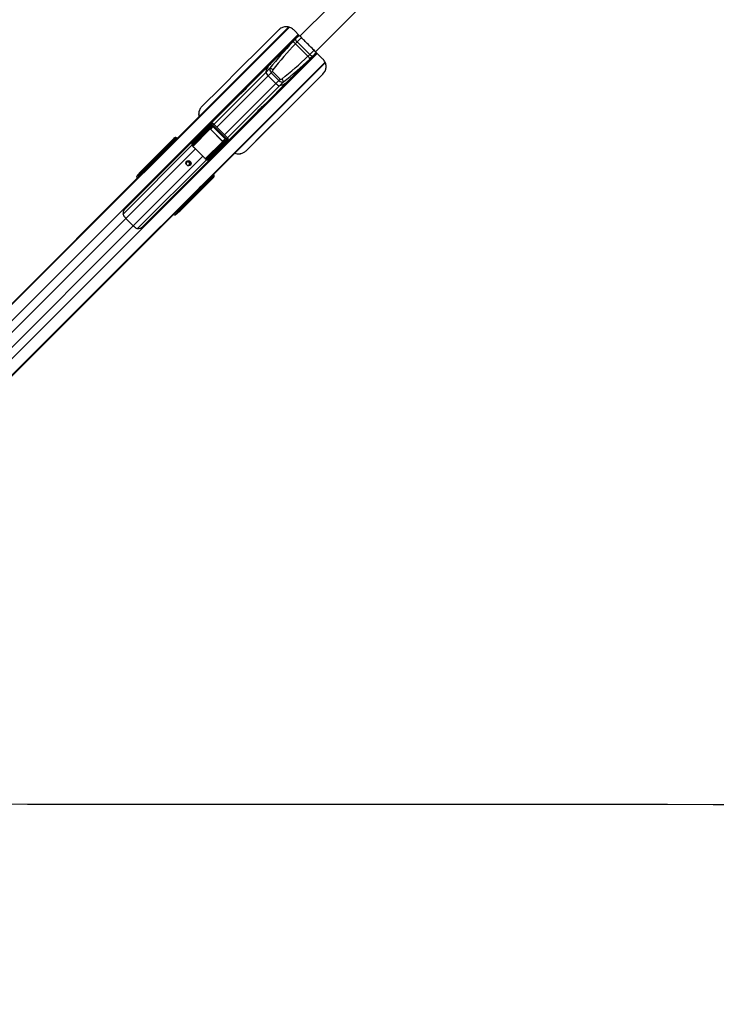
# Model space of a CAD drawing. Header units: millimetres. Extents: x 38476 to 443956, y 24059 to 406945.
# Tile 41 of 75: x 117313 to 149946, y 238027 to 284178. Entities that reach past the tile are written whole.
import ezdxf

# ---------------------------------------------------------------- set-up
doc = ezdxf.new("R2010")
doc.units = ezdxf.units.MM
doc.layers.add('COMPONENT_GEOMETRY', color=7, linetype='Continuous')
doc.styles.add('SLDTEXTSTYLE1', font='TXT', dxfattribs={"width": 0.75})
doc.dimstyles.new('SLDDIMSTYLE0', dxfattribs={"dimtxt": 2500, "dimasz": 165.1, "dimexe": 0, "dimexo": 0.0625, "dimgap": 625, "dimtad": 0, "dimtih": 1, "dimtoh": 1, "dimdec": 0, "dimlfac": 0.02, "dimrnd": 1e-09, "dimzin": 12, "dimdsep": 46, "dimtxsty": 'SLDTEXTSTYLE1', "dimsah": 1, "dimcen": 0.09, "dimadec": 0, "dimazin": 3, "dimtfac": 1, "dimtdec": 0, "dimtofl": 0, "dimtmove": 0, "dimatfit": 3, "dimfxl": 1, "dimfrac": 2, "dimtolj": 1, "dimtzin": 12, "dimarcsym": 0})

# ---------------------------------------------------------------- blocks, each defined once
blk = doc.blocks.new('_D_2')
at = {"layer": 'COMPONENT_GEOMETRY', "color": 7, "ltscale": 50}
for p, q in [((240160, 319828), (240160, 204975)), ((68025, 220334), (68025, 204975)), ((68025, 205134), (150398, 205134)), ((240160, 205134), (157787, 205134))]:
    blk.add_line(p, q, dxfattribs=at)
for points in [[(68025, 205134), (68190, 205109), (68190, 205159)], [(240160, 205134), (239995, 205159), (239995, 205109)]]:
    blk.add_solid(points, dxfattribs=at)
at = {"layer": 'COMPONENT_GEOMETRY', "color": 7, "ltscale": 50, "insert": (150398, 206372), "char_height": 2500, "attachment_point": 1, "style": 'SLDTEXTSTYLE1'}
blk.add_mtext('3443', dxfattribs=at)

msp = doc.modelspace()

# ---------------------------------------------------------------- linework, layer by layer
at = {"color": 7, "linetype": 'Continuous', "lineweight": 25, "ltscale": 50}
for p, q in [((124154.51, 278083.47), (129898.6, 283827.56)), ((130392.99, 283455.74), (122224.48, 275287.24)), ((130443.18, 283405.15), (130155.13, 283695.48)), ((130402.33, 283440.34), (130203.55, 283241.56)), ((130203.55, 283241.56), (128969.65, 282007.66)), ((130818.13, 282461.12), (130229.21, 283050.04)), ((130315.71, 283138.54), (130906.63, 282547.62)), ((123055.33, 274456.39), (131223.78, 282624.84)), ((131208.38, 282634.19), (131009.65, 282435.45)), ((131517.93, 282332.95), (131175.03, 282673.22)), ((125854.19, 276389.04), (131628.04, 282162.89)), ((129017.13, 282062.21), (128022.6, 281067.68)), ((131009.65, 282435.45), (129775.75, 281201.56)), ((127915.07, 278034.5), (131519.87, 281629.59)), ((129036.84, 281905.14), (128851.76, 281720.06)), ((129096.9, 281688.52), (128956.34, 281547.96)), ((129316.06, 281188.25), (128956.34, 281547.96)), ((129153.49, 281745.11), (129096.9, 281688.52)), ((129456.61, 281328.81), (129096.9, 281688.52)), ((129153.49, 281745.11), (129513.2, 281385.39)), ((131520.23, 281630.29), (131519.87, 281629.59)), ((131520.23, 281630.29), (131606.25, 281753.39)), ((128835.81, 280254.55), (129830.3, 281249.04)), ((129456.61, 281328.81), (129316.06, 281188.25)), ((129513.2, 281385.39), (129456.61, 281328.81)), ((129673.23, 281268.75), (129488.15, 281083.67)), ((127651.68, 280696.76), (126135.81, 279180.89)), ((126948.98, 278367.72), (128464.89, 279883.62)), ((125418.06, 278430.86), (126264.06, 279278.94)), ((126288.18, 279232.42), (125423.89, 278366.01)), ((126264.06, 279278.94), (126121.16, 279168.13)), ((126275.83, 279289.46), (126134.18, 279179.62)), ((127006.66, 278598.9), (126366.99, 279238.57)), ((127053.79, 278646.04), (126414.13, 279285.7)), ((125427.45, 278316.52), (126288.53, 279177.59)), ((126311.82, 279165.56), (125450.74, 278304.48)), ((125770.06, 278816.17), (126121.16, 279168.13)), ((126088.9, 279151.66), (126096.79, 279143.7)), ((126089.43, 279152.19), (126097.32, 279144.24)), ((126212.4, 279046.11), (126311.82, 279165.56)), ((126243.38, 279042.26), (126248.64, 279047.52)), ((126810.35, 278475.29), (126243.38, 279042.26)), ((126355.34, 279175.72), (126248.64, 279047.52)), ((126248.64, 279047.52), (126815.62, 278480.55)), ((126355.34, 279175.72), (126365.87, 279186.25)), ((126943.81, 278587.25), (126355.34, 279175.72)), ((126365.87, 279186.25), (126954.34, 278597.78)), ((122971.91, 277031.57), (124528.84, 278588.5)), ((122973.2, 277043.58), (124562.31, 278632.7)), ((124125.08, 278166.99), (124325.13, 278332.59)), ((124326.16, 278298.3), (124125.8, 278132.43)), ((124352.07, 278359.54), (124203.36, 278241.38)), ((124353.98, 278361.24), (124206.16, 278243.79)), ((124325.13, 278332.59), (124352.07, 278359.54)), ((124360.55, 278315.02), (124338.16, 278292.63)), ((124353.98, 278361.24), (124352.07, 278359.54)), ((124386.94, 278341.41), (124360.55, 278315.02)), ((124528.21, 278498.16), (124388, 278382.09)), ((124390.5, 278419.31), (124527.17, 278532.45)), ((124411.4, 278340.36), (124398.65, 278353.11)), ((124552.06, 278557.34), (124452.24, 278478.03)), ((124454.29, 278479.8), (124452.24, 278478.03)), ((124553.97, 278559.04), (124454.35, 278479.89)), ((124527.17, 278532.45), (124552.06, 278557.34)), ((124528.84, 278588.5), (124562.31, 278632.7)), ((124540.21, 278492.49), (124562.6, 278514.88)), ((124547.21, 278485.48), (124540.21, 278492.49)), ((124547.21, 278485.48), (124569.61, 278507.88)), ((124552.06, 278557.34), (124553.97, 278559.04)), ((124586.93, 278539.21), (124562.6, 278514.88)), ((124562.6, 278514.88), (124569.61, 278507.88)), ((124569.61, 278507.88), (124593.94, 278532.21)), ((124593.94, 278532.21), (124586.93, 278539.21)), ((124605.64, 278543.91), (124598.64, 278550.91)), ((126072.58, 277682.65), (126933.65, 278543.72)), ((126945.69, 278520.44), (126084.61, 277659.36)), ((126134.1, 277655.8), (127000.52, 278520.09)), ((127047.03, 278495.97), (126198.95, 277649.97)), ((126584.27, 278001.97), (126936.23, 278353.06)), ((126810.35, 278475.29), (126815.62, 278480.55)), ((126933.65, 278543.72), (126814.2, 278444.31)), ((126815.62, 278480.55), (126943.81, 278587.25)), ((126911.74, 278328.64), (126919.7, 278320.75)), ((126912.28, 278329.18), (126920.23, 278321.29)), ((126936.23, 278353.06), (127047.03, 278495.97)), ((126943.81, 278587.25), (126954.34, 278597.78)), ((126947.71, 278366.08), (127057.55, 278507.74)), ((124123.47, 278124.77), (122989.24, 276990.54)), ((123766.74, 277695.71), (124100.5, 278029.46)), ((124053.36, 277968.54), (124195.83, 278101.22)), ((124053.36, 277968.54), (124161.19, 278076.37)), ((124100.5, 278029.46), (124154.51, 278083.47)), ((124161.19, 278076.37), (124177.28, 278091.36)), ((124161.19, 278076.37), (124174.05, 278089.24)), ((124174.05, 278089.24), (124228.06, 278143.25)), ((124177.28, 278091.36), (124174.05, 278089.24)), ((124206.16, 278243.79), (124203.36, 278241.38)), ((124241.43, 278152.03), (124228.06, 278143.25)), ((125545.94, 278126.01), (125894.1, 277777.85)), ((127915.44, 278035.2), (127915.07, 278034.5)), ((95174.79, 249103.75), (123658.91, 277587.87)), ((123658.91, 277587.87), (123766.74, 277695.71)), ((126139.89, 277637.58), (126083.86, 277642.49)), ((122792.57, 276837.61), (122859.12, 276904.33)), ((122859.12, 276904.33), (122882.89, 276935.71)), ((122952.12, 276934.31), (122928.35, 276902.92)), ((122839.66, 276899.8), (122792.57, 276837.61)), ((126356.59, 276760.75), (124799.66, 275203.82)), ((124811.67, 275205.11), (126400.79, 276794.22)), ((125756.2, 276304.83), (125913.97, 276462.6)), ((125900.52, 276357.71), (126066.39, 276558.07)), ((125913.97, 276462.6), (125920.04, 276471.84)), ((126100.69, 276557.03), (125935.08, 276356.99)), ((126009.47, 276435.27), (126127.63, 276583.98)), ((126012, 276438.22), (126129.33, 276585.89)), ((126060.72, 276570.07), (126083.11, 276592.46)), ((126083.11, 276592.46), (126109.5, 276618.85)), ((126127.63, 276583.98), (126100.69, 276557.03)), ((126121.21, 276630.56), (126108.45, 276643.31)), ((126150.18, 276619.91), (126266.25, 276760.12)), ((126300.55, 276759.08), (126187.4, 276622.41)), ((126246.12, 276684.15), (126325.44, 276783.97)), ((126247.98, 276686.26), (126327.13, 276785.88)), ((126275.97, 276801.51), (126253.58, 276779.12)), ((126260.58, 276772.12), (126253.58, 276779.12)), ((126282.97, 276794.51), (126260.58, 276772.12)), ((126300.3, 276825.84), (126275.97, 276801.51)), ((126275.97, 276801.51), (126282.97, 276794.51)), ((126282.97, 276794.51), (126307.3, 276818.84)), ((126307.3, 276818.84), (126300.3, 276825.84)), ((126325.44, 276783.97), (126300.55, 276759.08)), ((126312, 276837.55), (126307.09, 276841.95)), ((126319.01, 276830.54), (126312, 276837.55)), ((126400.79, 276794.22), (126356.59, 276760.75)), ((124758.63, 275221.15), (125892.86, 276355.38)), ((125377.08, 275911.93), (125484.52, 276019.37)), ((125484.52, 276019.37), (125800.18, 276335.03)), ((125869.14, 276426.14), (125756.2, 276304.83)), ((125800.18, 276335.03), (125854.19, 276389.04)), ((126009.47, 276435.27), (126011.74, 276438.4)), ((102979.32, 253514.17), (125377.08, 275911.93)), ((124672.42, 275091.03), (124605.7, 275024.48)), ((124667.89, 275071.57), (124605.7, 275024.48)), ((124671.02, 275160.26), (124702.4, 275184.03)), ((124703.8, 275114.79), (124672.42, 275091.03)), ((122286.99, 274867.05), (122635.14, 274518.89))]:
    msp.add_line(p, q, dxfattribs=at)
at = {"color": 8, "linetype": 'Continuous', "lineweight": 25, "ltscale": 50}
for p, q in [((95194.28, 249084.26), (129929.16, 283819.15)), ((95530.42, 248656.83), (130361.28, 283487.7)), ((124228.06, 278143.25), (129909.4, 283824.59)), ((130313.04, 283138.92), (130509.93, 283335.81)), ((96424.92, 247762.33), (131255.73, 282593.14)), ((130907.01, 282544.95), (131103.89, 282741.83)), ((96852.35, 247426.19), (131617.18, 282191.01)), ((125913.97, 276462.6), (131624.2, 282172.83)), ((126415.76, 279284.07), (128851.76, 281720.06)), ((126554.11, 279145.73), (128956.34, 281547.96)), ((126913.82, 278786.02), (129316.06, 281188.25)), ((127052.16, 278647.67), (129488.15, 281083.67)), ((126414.13, 279285.7), (126366.99, 279238.57)), ((125414.86, 278248.57), (126212.4, 279046.11)), ((126224.05, 279040.1), (125422.52, 278238.57)), ((122157.33, 275066.55), (125382.95, 278292.17)), ((124350.91, 278279.88), (124338.16, 278292.63)), ((124360.55, 278315.02), (124373.3, 278302.27)), ((124379.47, 278380.77), (124364.83, 278366.13)), ((124418.22, 278347.18), (124384.44, 278375.45)), ((124398.65, 278353.11), (124386.94, 278341.41)), ((124399.69, 278328.66), (124386.94, 278341.41)), ((124388, 278382.09), (124423.46, 278352.42)), ((124586.93, 278539.21), (124598.64, 278550.91)), ((124593.94, 278532.21), (124605.64, 278543.91)), ((124613.3, 278542.26), (124612.88, 278542.73)), ((125389.28, 278289.38), (125410.58, 278315.77)), ((126008.19, 277655.96), (126808.19, 278455.95)), ((126814.2, 278444.31), (126017.4, 277647.5)), ((127053.79, 278646.04), (127006.66, 278598.9)), ((95181.68, 249096.86), (124053.36, 277968.54)), ((122286.99, 274867.05), (125545.94, 278126.01)), ((124162.85, 278091.81), (124123.47, 278124.77)), ((124127.04, 278131.41), (124168.09, 278097.05)), ((122635.14, 274518.89), (125894.1, 277777.85)), ((122834.58, 274389.18), (126060.26, 277614.86)), ((126149.31, 277607.14), (126173.87, 277639.58)), ((122977.17, 276906.13), (122952.12, 276934.31)), ((122989.24, 276990.54), (123023.29, 276952.25)), ((126060.72, 276570.07), (126047.97, 276582.82)), ((126070.36, 276605.21), (126083.11, 276592.46)), ((126109.5, 276618.85), (126096.75, 276631.6)), ((126121.21, 276630.56), (126109.5, 276618.85)), ((126143.54, 276616.34), (126115.27, 276650.13)), ((126120.51, 276655.37), (126150.18, 276619.91)), ((126129.44, 276586.02), (126127.63, 276583.98)), ((126134.26, 276596.78), (126148.86, 276611.38)), ((126312, 276837.55), (126300.3, 276825.84)), ((126319.01, 276830.54), (126307.3, 276818.84)), ((126310.82, 276844.79), (126310.35, 276845.2)), ((126327.24, 276786.01), (126325.44, 276783.97)), ((96864.95, 247413.58), (125756.2, 276304.83)), ((125892.86, 276355.38), (125859.91, 276394.76)), ((125865.15, 276400), (125899.5, 276358.95)), ((124702.4, 275184.03), (124674.22, 275209.07)), ((124720.34, 275255.19), (124758.63, 275221.15)), ((97290.4, 249870.47), (122286.99, 274867.05)), ((97638.56, 249522.31), (122635.14, 274518.89))]:
    msp.add_line(p, q, dxfattribs=at)
at = {"color": 7, "linetype": 'Continuous', "lineweight": 25, "ltscale": 50, "flags": 128}
for points in [[(129450.01, 283699.29), (128548.83, 282800.54), (127647.64, 281901.78), (126746.44, 281003.02), (125845.24, 280104.25)], [(128851.76, 281720.06), (128876, 281821.48), (128911.71, 281912.48), (128958.8, 281992.79), (129017.13, 282062.21), (129071.69, 282109.7)], [(128969.65, 282007.66), (128948.54, 281977.69), (128929.24, 281945.98), (128911.75, 281912.55), (128896.08, 281877.41), (128882.24, 281840.57), (128870.24, 281802.06), (128860.08, 281761.88), (128851.76, 281720.06)], [(127915.44, 278035.2), (128816.65, 278933.99), (129717.85, 279832.77), (130619.05, 280731.53), (131520.23, 281630.29)], [(128022.6, 281067.68), (128022.57, 281067.66), (127986.14, 281029.78), (127928.19, 280968.36), (127856.75, 280893.46), (127818.98, 280854.62), (127781.89, 280817.15), (127746.67, 280782.32), (127714.73, 280751.44), (127665.9, 280706.08), (127643.51, 280687.15), (127651.68, 280696.76), (127651.68, 280696.76)], [(129877.79, 281303.59), (129830.3, 281249.04), (129760.88, 281190.71), (129680.57, 281143.62), (129589.58, 281107.91), (129488.15, 281083.67)], [(129775.75, 281201.56), (129745.78, 281180.45), (129714.07, 281161.14), (129680.64, 281143.66), (129645.5, 281127.99), (129608.67, 281114.15), (129570.15, 281102.15), (129529.97, 281091.98), (129488.15, 281083.67)], [(128464.89, 279883.62), (128464.78, 279883.52), (128455.26, 279875.44), (128474.26, 279897.91), (128519.67, 279946.78), (128550.59, 279978.77), (128585.39, 280013.94), (128622.93, 280051.1), (128661.74, 280088.85), (128736.64, 280160.28), (128798.01, 280218.18), (128835.81, 280254.55), (128835.81, 280254.55)], [(125441.34, 278221.26), (125454.66, 278210.12), (125467.95, 278198.73), (125481.17, 278187.11), (125494.33, 278175.28), (125507.4, 278163.23), (125520.37, 278151), (125533.22, 278138.58), (125545.94, 278126.01)], [(125309.27, 277364.4), (125270.71, 277339.3), (125224.56, 277331.47), (125177.85, 277342.11), (125137.69, 277369.6), (125110.2, 277409.76), (125099.56, 277456.47), (125107.39, 277502.62), (125132.5, 277541.18), (125171.06, 277566.29), (125217.21, 277574.12), (125263.92, 277563.47), (125304.07, 277535.98), (125331.57, 277495.83), (125342.21, 277449.12), (125334.38, 277402.97), (125309.27, 277364.4)], [(125894.1, 277777.85), (125906.68, 277765.13), (125919.09, 277752.28), (125931.32, 277739.31), (125943.37, 277726.24), (125955.21, 277713.08), (125966.83, 277699.85), (125978.21, 277686.57), (125989.35, 277673.25)], [(122971.91, 277031.57), (122970.58, 277028.68), (122970.3, 277024.89), (122971.09, 277020.31), (122972.92, 277015.05), (122975.75, 277009.28), (122979.49, 277003.15), (122984.03, 276996.85), (122989.24, 276990.54)], [(124799.66, 275203.82), (124796.77, 275202.48), (124792.98, 275202.21), (124788.4, 275203), (124783.14, 275204.83), (124777.37, 275207.66), (124771.25, 275211.39), (124764.94, 275215.94), (124758.63, 275221.15)], [(122193.22, 274973.14), (122203.83, 274959.67), (122214.8, 274946.2), (122226.12, 274932.77), (122237.75, 274919.39), (122249.68, 274906.11), (122261.88, 274892.94), (122274.32, 274879.91), (122286.99, 274867.05)], [(122635.14, 274518.89), (122648, 274506.23), (122661.03, 274493.79), (122674.2, 274481.59), (122687.49, 274469.66), (122700.86, 274458.03), (122714.29, 274446.71), (122727.76, 274435.74), (122741.23, 274425.13)], [(115534.73, 247416.87), (117676.36, 247415.84), (119817.98, 247414.81), (121959.61, 247413.77), (124101.23, 247412.73), (126242.86, 247411.68), (128384.49, 247410.62), (130526.11, 247409.56), (132667.74, 247408.49), (134809.36, 247407.41), (136950.99, 247406.33), (139092.61, 247405.24), (141234.24, 247404.14), (143375.86, 247403.04), (147659.11, 247400.8), (149800.74, 247399.68), (151942.36, 247398.54)]]:
    msp.add_lwpolyline(points, dxfattribs=at)
at = {"color": 7, "linetype": 'Continuous', "lineweight": 25, "ltscale": 2500}
for centre, radius, start, end in [((129879.7, 282907.1), 25, 135, 207.542397), ((130061.66, 282921.01), 211.48, 37.599006, 80.407641), ((130689.1, 282293.57), 211.48, 9.592359, 52.400994), ((130675.19, 282111.61), 25, 242.457603, 315), ((129137.56, 281775.92), 291.21, 191.059115, 231.516608), ((128979.99, 281637.22), 273.89, 45.526257, 78.019647), ((129544.01, 281369.47), 291.21, 218.483392, 258.940885), ((129405.31, 281211.89), 273.89, 11.980353, 44.473743), ((126318.66, 279277.73), 54.6, 178.730598, 236.075638), ((126212.73, 279032.47), 13.65, 33.971337, 91.367281), ((126311.16, 279192.84), 27.29, 213.971337, 271.367281), ((124343.16, 278315.98), 24.52, 137.344411, 226.126459), ((124359.36, 278407.41), 33.38, 307.050627, 319.041289), ((124367.41, 278388.88), 21.68, 321.729275, 341.746297), ((124385.43, 278421.61), 5.56, 335.665476, 36.325913), ((124446.78, 278480.34), 5.93, 337.070543, 38.187899), ((124545.21, 278515.84), 24.52, 137.344411, 226.126459), ((125425.43, 278402.39), 36.42, 237.147945, 267.582428), ((125420.99, 278398.2), 15.32, 116.520362, 150.371304), ((125416.92, 278363.42), 48.07, 262.426026, 282.658579), ((125434.52, 278323.87), 25.27, 198.687272, 309.918178), ((125450.09, 278331.77), 27.29, 213.971337, 271.367281), ((126800.56, 278444.64), 13.65, 358.632719, 56.028663), ((126960.94, 278543.07), 27.29, 178.632719, 236.028663), ((127045.82, 278550.56), 54.6, 213.924362, 271.269402), ((124428.63, 277700.82), 464.41, 123.242468, 134.956472), ((124106.79, 278137.45), 19.67, 322.758305, 345.207051), ((124106.45, 278138.2), 21.68, 321.729275, 341.746297), ((124121.63, 278169.09), 4.04, 328.619169, 24.541197), ((124482.64, 277754.83), 464.41, 123.242468, 134.956472), ((124199.45, 278243.56), 4.48, 330.88617, 28.893494), ((125189.47, 277427.57), 81.97, 41.941297, 190.150954), ((125186.98, 277418.88), 126.2, 327.670109, 122.329891), ((125196.35, 277421.04), 81.77, 259.330849, 48.5769), ((126091.96, 277666.43), 25.27, 140.081822, 251.312728), ((126099.86, 277682), 27.29, 178.632719, 236.028663), ((126131.51, 277648.83), 48.07, 167.341421, 187.573974), ((126170.48, 277657.33), 36.42, 182.417572, 212.852055), ((126166.29, 277652.9), 15.32, 299.628696, 333.479638), ((122893.02, 276868.28), 49.49, 44.437976, 133.240081), ((122916.79, 276899.66), 49.49, 44.437976, 133.240081), ((125525.55, 276717.18), 464.41, 315.043528, 326.757532), ((126084.07, 276575.07), 24.52, 223.873541, 312.655589), ((126156.97, 276599.32), 21.68, 108.253703, 128.270725), ((126175.5, 276591.27), 33.38, 130.958711, 142.949373), ((126189.7, 276617.34), 5.56, 53.674087, 114.334524), ((126248.43, 276678.68), 5.93, 51.812101, 112.929457), ((126283.93, 276777.12), 24.52, 223.873541, 312.655589), ((125471.68, 276663.05), 464.23, 315.042053, 326.623454), ((125906.29, 276338.35), 21.68, 108.253703, 128.270725), ((125905.54, 276338.7), 19.67, 104.792949, 127.241695), ((125937.18, 276353.54), 4.04, 65.458803, 121.380831), ((126011.65, 276431.36), 4.48, 61.106506, 119.11383), ((124636.37, 275124.93), 49.49, 316.759919, 45.562024), ((124667.75, 275148.69), 49.49, 316.759919, 45.562024)]:
    msp.add_arc(centre, radius, start, end, dxfattribs=at)
at = {"color": 8, "linetype": 'Continuous', "lineweight": 25, "ltscale": 2500}
for centre, radius, start, end in [((124570.5, 278582.85), 42.04, 172.282873, 229.936792), ((124820.94, 278335.78), 293.46, 131.25054, 135.153265), ((126103.87, 277052.85), 293.46, 314.846735, 318.74946), ((126350.94, 276802.41), 42.04, 220.063208, 277.717127)]:
    msp.add_arc(centre, radius, start, end, dxfattribs=at)
at = {"color": 7, "linetype": 'Continuous', "lineweight": 25, "ltscale": 2500}
for centre, major_axis, ratio, start_param, end_param in [((134565.91, 279491.63), (7506.12, 7506.12), 0.54084956, 1.62618644, 1.77984997), ((134590.55, 279516.27), (7474.17, 7474.17), 0.52897028, 1.62618644, 1.77984997), ((127284.36, 286822.46), (7474.17, 7474.17), 0.52897028, 4.50333534, 4.65699887), ((127259.72, 286797.81), (7506.12, 7506.12), 0.54084956, 4.50333534, 4.65699887), ((129195.68, 281787.3), (141.42, -141.42), 0.69851172, 3.3506463, 4.71238898), ((129220.32, 281811.94), (66.84, 66.84), 0.52897028, 1.77984997, 3.14159265), ((129555.39, 281427.59), (141.42, -141.42), 0.69851172, 4.71238898, 6.07413166), ((129580.04, 281452.23), (66.84, 66.84), 0.52897028, 3.14159265, 4.50333534), ((126336.52, 279209.98), (80.15, 69.88), 0.94018698, 0.05933273, 1.65823452), ((126324.73, 279198.19), (44.72, 37.7), 0.85463411, 0.07267629, 1.67157808), ((126190, 279301.75), (4776.57, 4794.42), 0.00671156, 4.5393487, 4.61762464), ((126194.26, 279099.67), (89.43, 75.39), 0.85463411, 1.52298823, 1.67157808), ((126229.62, 279027.97), (18.26, 20.27), 0.91616812, 6.24131352, 7.78242751), ((126232.56, 279030.92), (10.34, 11.78), 0.79708679, 6.23128042, 7.77239441), ((126322.61, 279140.89), (41.37, 47.14), 0.79708679, 6.23128042, 7.77239441), ((126328.5, 279146.78), (25.88, 29.85), 0.63258453, 6.2301257, 7.77123969), ((124351.3, 278305.77), (26.52, -26.52), 0.34884639, 1.57079633, 3.10668607), ((124334.88, 278289.35), (8.84, -8.84), 0.37075767, 1.57079633, 3.10668607), ((124378.27, 278332.74), (26.52, -26.52), 0.32693511, 1.57079633, 3.10668607), ((124419.05, 278408.35), (40.33, 26.5), 0.77397206, 3.17665806, 3.37065878), ((124414.41, 278406.78), (30.31, 20.61), 0.67862656, 3.17338902, 3.36738975), ((125638.64, 279627.66), (1851.04, 1780.37), 0.00065063, 3.97133559, 4.01548466), ((125647.36, 279618.72), (1859.98, 1771.65), 0.00085527, 3.96960778, 4.01375685), ((124553.35, 278505.63), (26.52, -26.52), 0.34884639, 1.57079633, 3.10668607), ((124536.93, 278489.21), (8.84, -8.84), 0.37075767, 1.57079633, 3.10668607), ((124598.36, 278516.02), (-58.57, 81.78), 0.93151128, 4.86462331, 6.43657561), ((124578.26, 278530.54), (26.52, -26.52), 0.32693511, 1.57079633, 3.10668607), ((124629.56, 278557.22), (-43.4, 92.27), 0.90703909, 5.02707611, 6.59902841), ((124263.77, 276814.65), (1694.8, 2080.23), 0.01100232, 0.78147773, 0.82068092), ((125609.58, 278389.49), (143.81, 143.81), 0.82167819, 2.38513654, 2.66150654), ((126799.01, 278464.47), (11.78, 10.34), 0.79708679, 4.7939762, 6.33509019), ((126796.07, 278461.53), (20.27, 18.26), 0.91616812, 4.78394311, 6.3250571), ((126914.87, 278560.41), (29.85, 25.88), 0.63258453, 4.79513093, 6.33624492), ((126867.76, 278426.17), (75.39, 89.43), 0.85463411, 4.61160723, 4.76019708), ((126908.98, 278554.51), (47.14, 41.37), 0.79708679, 4.7939762, 6.33509019), ((126966.28, 278556.64), (37.7, 44.72), 0.85463411, 4.61160723, 6.21050902), ((126978.07, 278568.42), (69.88, 80.15), 0.94018698, 4.62495079, 6.22385257), ((126487.34, 274759.45), (5555.84, 5555.84), 0.50909055, 1.50098316, 1.57079633), ((126595.17, 274867.28), (5555.84, 5555.84), 0.50909055, 1.50098316, 1.57079633), ((124104.58, 278093.6), (35.36, -35.36), 0.71896681, 1.74532925, 1.77135886), ((125647.36, 279618.72), (1859.98, 1771.65), 0.00085527, 3.7528801, 3.82271395), ((125638.64, 279627.66), (1851.04, 1780.37), 0.00065063, 3.7546079, 3.82444175), ((124112.79, 278101.81), (44.19, -44.19), 0.50380844, 1.74532925, 1.77135886), ((124200.93, 278111.53), (44.06, 42.02), 0.06577721, 4.53401907, 6.62942116), ((127069.84, 278421.9), (4794.42, 4776.57), 0.00671156, 1.66556066, 1.74385891), ((124582.74, 276495.67), (2080.23, 1694.8), 0.01100232, 5.46250439, 5.50170758), ((126157.59, 277841.49), (143.81, 143.81), 0.82167819, 3.62167877, 3.89804876), ((122939.55, 276999.93), (104.53, 108.18), 0.04378821, 1.19814301, 2.79368913), ((122949.48, 277002.47), (69.69, 72.12), 0.04378821, 1.19814301, 2.79368913), ((122985.38, 276967.73), (31.97, 39.23), 0.24582743, 1.16175046, 2.75729658), ((126325.31, 276861.47), (92.27, -43.4), 0.90703909, 5.9673422, 7.5392945), ((122900.15, 276733.28), (-106.07, 106.07), 0.3332373, 0.04600321, 1.10206438), ((125879.53, 276431.33), (42.02, 44.06), 0.06577721, 5.93694945, 8.03444725), ((126057.44, 276566.79), (8.84, -8.84), 0.37075767, 0.03490659, 1.57079633), ((126073.86, 276583.21), (26.52, -26.52), 0.34884639, 0.03490659, 1.57079633), ((126100.83, 276610.18), (26.52, -26.52), 0.32693511, 0.03490659, 1.57079633), ((126176.44, 276650.96), (26.5, 40.33), 0.77397206, 2.91252653, 3.10652725), ((126174.87, 276646.32), (20.61, 30.31), 0.67862656, 2.91579556, 3.10979628), ((127386.81, 277879.27), (1771.65, 1859.98), 0.00085527, 2.26942845, 2.31357753), ((127395.75, 277870.54), (1780.37, 1851.04), 0.00065063, 2.26770065, 2.31184972), ((126257.3, 276768.84), (8.84, -8.84), 0.37075767, 0.03490659, 1.57079633), ((126273.72, 276785.26), (26.52, -26.52), 0.34884639, 0.03490659, 1.57079633), ((126298.63, 276810.17), (26.52, -26.52), 0.32693511, 0.03490659, 1.57079633), ((126284.11, 276830.27), (81.78, -58.57), 0.93151128, 6.12979501, 7.70174731), ((122548.65, 278740.36), (5533.69, 5533.69), 0.51112903, 4.71238898, 4.78220215), ((122656.09, 278847.8), (5533.69, 5533.69), 0.51112903, 4.71238898, 4.78139529), ((125861.69, 276336.48), (35.36, -35.36), 0.71896681, 1.37023379, 1.3962634), ((125869.9, 276344.69), (44.19, -44.19), 0.50380844, 1.37023379, 1.3962634), ((127386.81, 277879.27), (1771.65, 1859.98), 0.00085527, 2.46047136, 2.53030521), ((127395.75, 277870.54), (1780.37, 1851.04), 0.00065063, 2.45874355, 2.5285774), ((124768.03, 275171.46), (108.18, 104.53), 0.04378821, 3.48949617, 5.0850423), ((124735.82, 275217.28), (39.23, 31.97), 0.24582743, 3.52588872, 5.12143485), ((124770.56, 275181.39), (72.12, 69.69), 0.04378821, 3.48949617, 5.0850423), ((124501.37, 275132.06), (106.07, -106.07), 0.3332373, 5.18112093, 6.2371821)]:
    msp.add_ellipse(centre, major_axis=major_axis, ratio=ratio, start_param=start_param, end_param=end_param, dxfattribs=at)
at = {"color": 8, "linetype": 'Continuous', "lineweight": 25, "ltscale": 2500}
for centre, major_axis, ratio, start_param, end_param in [((124543.94, 278482.21), (8.84, -8.84), 0.37075767, 1.01643634, 1.57079633), ((124579.8, 278509.73), (-21.7, 46.14), 0.90703909, 5.02707611, 5.57562308), ((125929.37, 278860.24), (862.58, 702.8), 0.01112979, 4.00885614, 4.0688575), ((126628.33, 278161.28), (702.8, 862.58), 0.01112979, 2.21432781, 2.27432917), ((122966.74, 276800.04), (106.11, -106.02), 0.33316751, 3.18745825, 4.24439147), ((123000.07, 276833.37), (-70.71, 70.71), 0.3332373, 0.04600321, 0.82784337), ((126250.3, 276775.85), (8.84, -8.84), 0.37075767, 1.57079633, 2.12515631), ((126277.83, 276811.71), (46.14, -21.7), 0.90703909, 0.93353077, 1.25610919), ((124568.13, 275198.65), (-106.02, 106.11), 0.33316751, 2.03879384, 3.09572706), ((124601.46, 275231.98), (70.71, -70.71), 0.3332373, 5.45534193, 6.2371821)]:
    msp.add_ellipse(centre, major_axis=major_axis, ratio=ratio, start_param=start_param, end_param=end_param, dxfattribs=at)
at = {"color": 8, "linetype": 'Continuous', "lineweight": 25, "ltscale": 50}
for points, knots in [([(130443.18, 283405.15), (135376.33, 288329.21), (142838.88, 295778), (150324.2, 303196.29), (152861.32, 305710.69)], [0, 0, 0, 0, 0.66105514, 1, 1, 1, 1]), ([(153475.98, 305084.92), (150963.43, 302549.81), (143546.7, 295066.5), (136099.41, 287606.21), (131175.03, 282673.22)], [0, 0, 0, 0, 0.33876828, 1, 1, 1, 1]), ([(124451.44, 278484.01), (124452.63, 278485.09), (124459.15, 278491.02), (124468.48, 278497.49), (124477.64, 278499.8), (124480.24, 278500.46)], [0, 0, 0, 0, 0.13804764, 0.75518292, 1, 1, 1, 1]), ([(125407.67, 278405.78), (125400.33, 278400.21), (125389.45, 278391.97), (125378.72, 278383.85), (125375.23, 278381.22)], [0, 0, 0, 0, 0.675140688, 1, 1, 1, 1]), ([(124203.37, 278245.72), (124204.61, 278246.85), (124211.18, 278252.79), (124219.22, 278258.68), (124226.85, 278260.93), (124228.25, 278261.35)], [0, 0, 0, 0, 0.160226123, 0.844773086, 1, 1, 1, 1]), ([(126083.86, 277642.49), (126078.97, 277638.54), (126069.04, 277630.53), (126059.17, 277622.56), (126054.16, 277618.52)], [0, 0, 0, 0, 0.49257457, 1, 1, 1, 1]), ([(126027.96, 276458.31), (126026.83, 276454.99), (126024.01, 276446.75), (126017.63, 276439.57), (126013.82, 276435.28)], [0, 0, 0, 0, 0.40265872, 1, 1, 1, 1]), ([(126268.23, 276711.74), (126266.62, 276706.66), (126263.35, 276696.38), (126255.87, 276687.72), (126252.1, 276683.35)], [0, 0, 0, 0, 0.49518286, 1, 1, 1, 1])]:
    msp.add_open_spline(points, degree=3, knots=knots, dxfattribs=at)
at = {"color": 7, "linetype": 'Continuous', "lineweight": 25, "ltscale": 50}
for points, knots in [([(130155.13, 283695.48), (130109.4, 283732.91), (130018.02, 283807.7), (129845.69, 283851.28), (129697.97, 283839.94), (129584.79, 283797.6), (129509.98, 283754), (129468.47, 283716.13), (129450.01, 283699.29)], [0, 0, 0, 0, 0.2202754, 0.44013294, 0.67055224, 0.78818349, 0.90577804, 1, 1, 1, 1]), ([(131175.03, 282673.22), (131101.19, 282746.6), (130951.38, 282895.48), (130750.34, 283096.49), (130579.89, 283267.48), (130488.91, 283359.1), (130443.18, 283405.15)], [0, 0, 0, 0, 0.30525678, 0.61936657, 0.80866057, 1, 1, 1, 1]), ([(130096.9, 283129.53), (130120.21, 283153.97), (130160.09, 283195.8), (130199.62, 283235.4), (130216.04, 283251.86)], [0, 0, 0, 0, 0.584414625, 1, 1, 1, 1]), ([(130203.55, 283241.56), (130202.85, 283240.86), (130201.44, 283239.45), (130199.68, 283237.66), (130198.36, 283236.29), (130197.62, 283235.51), (130197.14, 283234.97), (130196.86, 283234.63), (130196.79, 283234.45), (130197.94, 283235.31), (130204.1, 283240.83), (130211.02, 283247.22), (130216.04, 283251.86)], [0, 0, 0, 0, 0.05174904, 0.10590953, 0.12704482, 0.14839111, 0.16317525, 0.17793848, 0.20094224, 0.25682242, 0.46012855, 1, 1, 1, 1]), ([(130216.04, 283251.86), (130218.9, 283254.41), (130224.65, 283259.51), (130229.64, 283260.3), (130232.77, 283251.47), (130238.57, 283229.64), (130254.65, 283196.54), (130276.51, 283167.45), (130295.93, 283149.19), (130305.53, 283142.23), (130310.66, 283139.42), (130312.67, 283139), (130313.04, 283138.92)], [0, 0, 0, 0, 0.07844005, 0.15736864, 0.26339538, 0.44417281, 0.6334379, 0.84407906, 0.92679547, 0.97253011, 0.99498265, 1, 1, 1, 1]), ([(130229.21, 283050.04), (130240.51, 283062.4), (130263.1, 283087.13), (130293.52, 283117.69), (130309.75, 283132.94), (130315.71, 283138.54)], [0, 0, 0, 0, 0.387670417, 0.775133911, 1, 1, 1, 1]), ([(130315.71, 283138.54), (130315.55, 283138.56), (130314.66, 283138.69), (130313.77, 283138.82), (130313.04, 283138.92)], [0, 0, 0, 0, 0.18559007, 1, 1, 1, 1]), ([(130818.13, 282461.12), (130830.49, 282472.42), (130855.22, 282495.01), (130885.78, 282525.43), (130901.03, 282541.66), (130906.63, 282547.62)], [0, 0, 0, 0, 0.38767042, 0.77513391, 1, 1, 1, 1]), ([(130897.62, 282328.81), (130922.06, 282352.12), (130963.89, 282392), (131003.49, 282431.53), (131019.95, 282447.95)], [0, 0, 0, 0, 0.584414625, 1, 1, 1, 1]), ([(130906.63, 282547.62), (130906.66, 282547.46), (130906.78, 282546.57), (130906.91, 282545.68), (130907.01, 282544.95)], [0, 0, 0, 0, 0.18559007, 1, 1, 1, 1]), ([(131019.95, 282447.95), (131022.5, 282450.81), (131027.6, 282456.56), (131028.4, 282461.55), (131019.57, 282464.68), (130997.74, 282470.47), (130964.63, 282486.56), (130935.54, 282508.42), (130917.28, 282527.84), (130910.32, 282537.44), (130907.51, 282542.57), (130907.09, 282544.58), (130907.01, 282544.95)], [0, 0, 0, 0, 0.07844005, 0.15736864, 0.26339538, 0.44417281, 0.6334379, 0.84407906, 0.92679547, 0.97253011, 0.99498265, 1, 1, 1, 1]), ([(131009.65, 282435.45), (131008.95, 282434.76), (131007.54, 282433.35), (131005.75, 282431.59), (131004.38, 282430.26), (131003.6, 282429.53), (131003.07, 282429.05), (131002.72, 282428.77), (131002.54, 282428.69), (131003.41, 282429.85), (131008.92, 282436.01), (131015.31, 282442.93), (131019.95, 282447.95)], [0, 0, 0, 0, 0.05174904, 0.10590953, 0.12704482, 0.14839111, 0.16317525, 0.17793848, 0.20094224, 0.25682242, 0.46012855, 1, 1, 1, 1]), ([(131519.87, 281629.59), (131557.07, 281675.4), (131631.4, 281766.95), (131673.41, 281939.85), (131660.14, 282087.93), (131616.16, 282200.87), (131572.02, 282274.49), (131534.36, 282315.19), (131517.93, 282332.95)], [0, 0, 0, 0, 0.22212415, 0.44386494, 0.67511562, 0.79223515, 0.90931541, 1, 1, 1, 1]), ([(125845.24, 280104.25), (125810.54, 280062.78), (125741.09, 279979.77), (125698.29, 279820.27), (125691.46, 279701.22), (125711.63, 279647.08), (125713.39, 279642.36)], [0, 0, 0, 0, 0.32765633, 0.65597314, 0.96995845, 1, 1, 1, 1]), ([(125757.75, 279982.86), (125755.68, 279980.04), (125721.78, 279933.88), (125701.41, 279819.27), (125691.79, 279701.87), (125712.05, 279647.62), (125713.85, 279642.81)], [0, 0, 0, 0, 0.030722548, 0.503668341, 0.95596851, 1, 1, 1, 1]), ([(124398.65, 278353.11), (124396.74, 278354.89), (124391.48, 278359.78), (124382.82, 278365.02), (124372.4, 278367.44), (124362.39, 278366.48), (124356.91, 278363.07), (124353.98, 278361.24)], [0, 0, 0, 0, 0.15211266, 0.41910341, 0.62360055, 0.79838132, 1, 1, 1, 1]), ([(124379.47, 278380.77), (124377.99, 278383.48), (124375.12, 278388.75), (124374.55, 278398.05), (124376.84, 278407.32), (124382.16, 278416.79), (124387.14, 278421.99), (124389.92, 278424.9)], [0, 0, 0, 0, 0.18372287, 0.35775384, 0.54592591, 0.74618959, 1, 1, 1, 1]), ([(124390.5, 278419.31), (124388.42, 278417.19), (124384.79, 278413.51), (124380.85, 278406.17), (124379.58, 278398.89), (124380.71, 278391.72), (124383.24, 278387.66), (124384.56, 278385.53)], [0, 0, 0, 0, 0.261694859, 0.454757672, 0.634231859, 0.807850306, 1, 1, 1, 1]), ([(124598.64, 278550.91), (124596.73, 278552.69), (124591.46, 278557.58), (124582.81, 278562.82), (124572.39, 278565.24), (124562.38, 278564.28), (124556.9, 278560.87), (124553.97, 278559.04)], [0, 0, 0, 0, 0.15211266, 0.41910341, 0.62360055, 0.79838132, 1, 1, 1, 1]), ([(124609.89, 278538.85), (124609.31, 278539.7), (124608.09, 278541.49), (124606.48, 278543.08), (124605.64, 278543.91)], [0, 0, 0, 0, 0.477115, 1, 1, 1, 1]), ([(125440.59, 278503.34), (125440.44, 278503.2), (125429.77, 278492.52), (125404.48, 278462.4), (125378.45, 278411.58), (125368.78, 278358.24), (125371.8, 278318.67), (125379.49, 278300.39), (125382.95, 278292.17)], [0, 0, 0, 0, 0.00267134, 0.19535786, 0.50715897, 0.72195814, 0.8748674, 1, 1, 1, 1]), ([(125382.95, 278292.17), (125394.29, 278273.94), (125410.04, 278248.63), (125434.5, 278227.24), (125441.34, 278221.26)], [0, 0, 0, 0, 0.72013096, 1, 1, 1, 1]), ([(125410.58, 278315.77), (125408.62, 278325.9), (125405.02, 278344.49), (125405.47, 278363.26), (125405.67, 278371.8)], [0, 0, 0, 0, 0.544713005, 1, 1, 1, 1]), ([(125405.67, 278371.8), (125406.06, 278378.67), (125406.6, 278388.13), (125407.41, 278399.65), (125407.59, 278403.87), (125407.67, 278405.78)], [0, 0, 0, 0, 0.59278694, 0.8158087, 1, 1, 1, 1]), ([(125418.06, 278430.86), (125418, 278430.79), (125415.52, 278428.07), (125410.25, 278420.59), (125408.63, 278411.3), (125407.67, 278405.78)], [0, 0, 0, 0, 0.01070688, 0.41259433, 1, 1, 1, 1]), ([(125418.06, 278430.86), (125418.02, 278430.81), (125416.49, 278428.99), (125413.53, 278423.7), (125413.92, 278416.3), (125414.15, 278411.91)], [0, 0, 0, 0, 0.01070694, 0.41259547, 1, 1, 1, 1]), ([(125414.15, 278411.91), (125414.58, 278409.22), (125415.5, 278403.55), (125417.95, 278390.36), (125420.9, 278377.28), (125423.28, 278368.31), (125423.89, 278366.01)], [0, 0, 0, 0, 0.20557363, 0.43443827, 0.85526333, 1, 1, 1, 1]), ([(124122.44, 278125.55), (124121.99, 278125.9), (124118.91, 278128.29), (124114.65, 278133.55), (124111.82, 278141.85), (124112.01, 278149.79), (124114.74, 278157.62), (124119.38, 278164.73), (124123.32, 278168.74), (124125.3, 278170.77)], [0, 0, 0, 0, 0.03240383, 0.22207813, 0.38119878, 0.54336132, 0.67281526, 0.83474685, 1, 1, 1, 1]), ([(124125.08, 278166.99), (124123.59, 278165.52), (124121.04, 278163), (124118.47, 278159.11), (124116.92, 278155.78), (124116.29, 278153.63), (124115.75, 278149.76), (124116.18, 278145.08), (124119.08, 278138.81), (124122.79, 278134.69), (124125.42, 278132.72), (124125.8, 278132.43)], [0, 0, 0, 0, 0.16551111, 0.28358534, 0.31493155, 0.41350531, 0.43337327, 0.5928838, 0.76041904, 0.96517182, 1, 1, 1, 1]), ([(127390.55, 277925.4), (127425.31, 277912.6), (127509.78, 277881.47), (127655.86, 277890.71), (127803.38, 277939.98), (127878.48, 278003.53), (127915.07, 278034.5)], [0, 0, 0, 0, 0.193497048, 0.470146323, 0.741803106, 1, 1, 1, 1]), ([(127391.17, 277926.03), (127425.85, 277913.25), (127510.23, 277882.16), (127656.23, 277891.42), (127803.74, 277940.68), (127878.84, 278004.23), (127915.44, 278035.2)], [0, 0, 0, 0, 0.193121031, 0.469899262, 0.741681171, 1, 1, 1, 1]), ([(125989.35, 277673.25), (126005.44, 277656.41), (126027.78, 277633.02), (126053.15, 277618.83), (126060.26, 277614.86)], [0, 0, 0, 0, 0.71986945, 1, 1, 1, 1]), ([(126060.26, 277614.86), (126068.49, 277611.4), (126086.76, 277603.71), (126126.33, 277600.69), (126179.67, 277610.36), (126230.49, 277636.39), (126260.61, 277661.68), (126271.29, 277672.35), (126271.44, 277672.49)], [0, 0, 0, 0, 0.1251326, 0.27804186, 0.49284103, 0.80464214, 0.99732866, 1, 1, 1, 1]), ([(126134.1, 277655.8), (126140.98, 277654.03), (126150.13, 277651.68), (126162.76, 277649.06), (126171.64, 277647.41), (126177.32, 277646.49), (126180, 277646.06)], [0, 0, 0, 0, 0.42553459, 0.5656144, 0.7944513, 1, 1, 1, 1]), ([(126173.87, 277639.58), (126171.96, 277639.5), (126167.74, 277639.32), (126156.22, 277638.51), (126146.76, 277637.97), (126139.89, 277637.58)], [0, 0, 0, 0, 0.1841913, 0.40721306, 1, 1, 1, 1]), ([(126198.95, 277649.97), (126198.88, 277649.91), (126196.09, 277647.36), (126188.59, 277642.11), (126179.29, 277640.51), (126173.87, 277639.58)], [0, 0, 0, 0, 0.01070595, 0.42314815, 1, 1, 1, 1]), ([(126198.95, 277649.97), (126198.9, 277649.93), (126197.03, 277648.36), (126191.72, 277645.42), (126184.32, 277645.82), (126180, 277646.06)], [0, 0, 0, 0, 0.01070601, 0.42314928, 1, 1, 1, 1]), ([(126129.33, 276585.89), (126131.15, 276588.8), (126134.35, 276593.91), (126135.38, 276602.34), (126134.46, 276609.7), (126131.58, 276617.23), (126127.14, 276624.19), (126122.97, 276628.66), (126121.21, 276630.56)], [0, 0, 0, 0, 0.19980874, 0.35108077, 0.49352242, 0.64443742, 0.84903333, 1, 1, 1, 1]), ([(126192.99, 276621.83), (126190.85, 276619.74), (126186.48, 276615.48), (126178.16, 276609.99), (126168.27, 276606.58), (126157.71, 276606.63), (126151.76, 276609.83), (126148.86, 276611.38)], [0, 0, 0, 0, 0.18966525, 0.38797197, 0.5975579, 0.80438705, 1, 1, 1, 1]), ([(126153.62, 276616.47), (126155.89, 276615.07), (126160, 276612.53), (126165.42, 276611.79), (126170.13, 276611.99), (126173.3, 276612.74), (126178.02, 276614.71), (126182.72, 276617.73), (126185.83, 276620.84), (126187.4, 276622.41)], [0, 0, 0, 0, 0.20401801, 0.36836347, 0.40895504, 0.56256989, 0.60852773, 0.80270533, 1, 1, 1, 1]), ([(126327.13, 276785.88), (126328.95, 276788.79), (126332.15, 276793.9), (126333.18, 276802.33), (126332.26, 276809.69), (126329.38, 276817.22), (126324.94, 276824.18), (126320.77, 276828.65), (126319.01, 276830.54)], [0, 0, 0, 0, 0.19980874, 0.35108077, 0.49352242, 0.64443742, 0.84903333, 1, 1, 1, 1]), ([(125938.86, 276357.21), (125936.8, 276355.19), (125933.01, 276351.47), (125926.2, 276346.96), (125918.84, 276344.13), (125910.73, 276343.6), (125904.82, 276345.42), (125898.78, 276348.73), (125896.03, 276351.74), (125893.64, 276354.35)], [0, 0, 0, 0, 0.1677551, 0.30942611, 0.44210519, 0.59736324, 0.7692312, 0.80022263, 1, 1, 1, 1]), ([(125900.52, 276357.71), (125902.47, 276355.49), (125906.34, 276351.08), (125913.33, 276347.96), (125919.69, 276347.61), (125923.6, 276348.74), (125926.74, 276350.14), (125928.59, 276351.29), (125931.92, 276353.79), (125933.58, 276355.47), (125935.08, 276356.99)], [0, 0, 0, 0, 0.21586334, 0.42895582, 0.58025807, 0.68621624, 0.70109635, 0.81343163, 0.83198406, 1, 1, 1, 1]), ([(122224.48, 275287.24), (122216.01, 275277.65), (122196.19, 275255.21), (122168.12, 275201.42), (122149.74, 275130.62), (122151.36, 275046.03), (122179.47, 274997.09), (122193.22, 274973.14)], [0, 0, 0, 0, 0.10962694, 0.25672778, 0.49978841, 0.75517788, 1, 1, 1, 1]), ([(122741.23, 274425.13), (122761.84, 274412.79), (122802.93, 274388.17), (122878.91, 274380.61), (122947.69, 274392.41), (123003.65, 274416.98), (123036.53, 274438.74), (123050.7, 274452.04), (123055.33, 274456.39)], [0, 0, 0, 0, 0.21292834, 0.4246049, 0.67677118, 0.83002636, 0.94448477, 1, 1, 1, 1])]:
    msp.add_open_spline(points, degree=3, knots=knots, dxfattribs=at)

# ---------------------------------------------------------------- dimensions: what is measured, and where the dimension line sits
at = {"layer": 'COMPONENT_GEOMETRY', "color": 7, "ltscale": 50}
dim = msp.add_linear_dim(base=(68024.72, 205134.08), p1=(240160.49, 319891.58), p2=(68024.72, 220397.34), dimstyle='SLDDIMSTYLE0', dxfattribs=at)
dim.commit()
dim.dimension.update_dxf_attribs({"geometry": '_D_2', "text_midpoint": (154092.6, 205134.08), "dimtype": 160})

doc.saveas('drawing.dxf')
